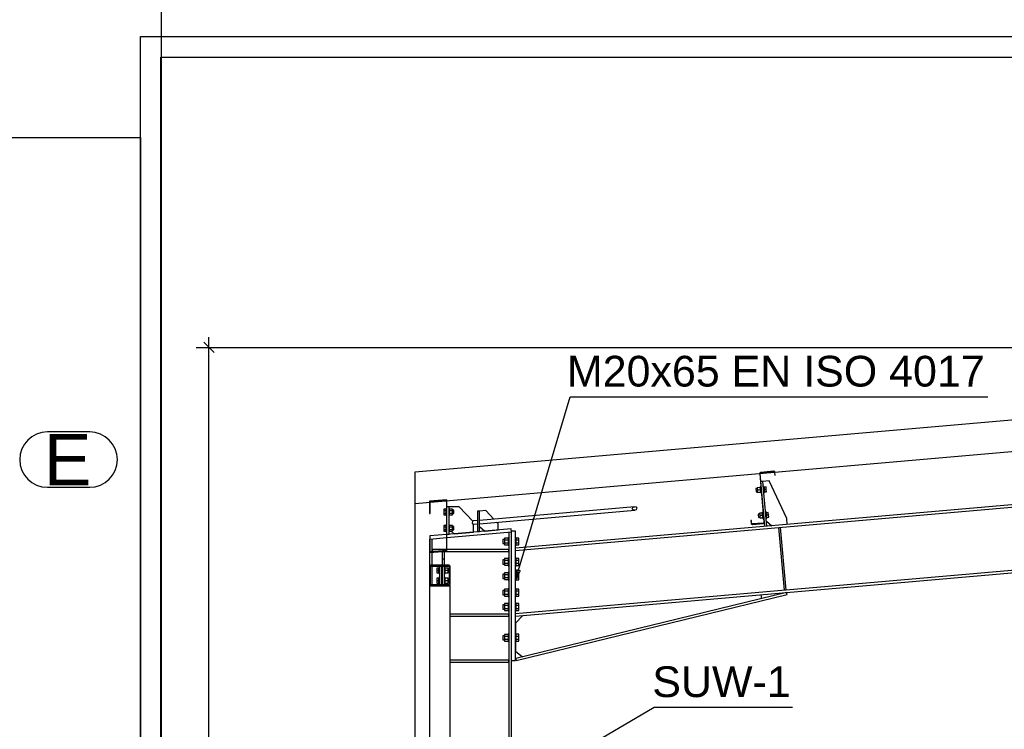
# Paper-space layout 'A0 Advance Steel' of a CAD drawing. Header units: millimetres. Extents: x -21 to 1320, y -7 to 928.
# Tile 110 of 134: x 615 to 711, y 753 to 822. Entities that reach past the tile are written whole.
import ezdxf

# ---------------------------------------------------------------- set-up
doc = ezdxf.new("R2010")
doc.units = ezdxf.units.MM
doc.layers.get('0').update_dxf_attribs({"linetype": 'CONTINUOUS'})
for name, color, linetype in [('AS_Belki', 145, 'CONTINUOUS'), ('AS_Blachy', 30, 'CONTINUOUS'), ('AS_DIM_ON', 7, 'CONTINUOUS'), ('AS_Siatki', 72, 'CONTINUOUS'), ('AS_Sruby', 9, 'CONTINUOUS')]:
    doc.layers.add(name, color=color, linetype=linetype)
doc.styles.add('Arial', font='arial.ttf', dxfattribs={"height": 150})

psp = doc.layouts.new('A0 Advance Steel')

# ---------------------------------------------------------------- linework, layer by layer
for p, q in [((653.649, 777.825), (792.65, 789.986)), ((653.649, 774.749), (792.65, 786.91)), ((653.649, 665.976), (653.649, 777.825, 7178.398))]:
    psp.add_line(p, q)
at = {"color": 0, "linetype": 'ByBlock', "lineweight": -2}
for p, q in [((663.45, 767.269), (663.575, 768.276)), ((663.894, 768.181), (663.45, 767.269)), ((663.894, 768.181), (663.575, 768.276))]:
    psp.add_line(p, q, dxfattribs=at)
at = {"color": 3, "ltscale": 0.25}
for points in [[(1.263, 477.538), (1.263, 825.138), (628.863, 825.138), (628.863, 477.538), (1.263, 477.538)], [(626.837, 626.738), (626.837, 820.338), (953.437, 820.338), (953.437, 626.738), (626.837, 626.738)], [(628.837, 628.738), (628.837, 818.338), (951.437, 818.338), (951.437, 628.738), (628.837, 628.738)], [(3.263, 479.886), (3.263, 810.486), (626.863, 810.486), (626.863, 479.886), (3.263, 479.886)]]:
    psp.add_lwpolyline(points, dxfattribs=at)
at = {"color": 7}
for points in [[(663.45, 767.269), (668.762, 785.166), (709.53, 785.166)], [(671.263, 751.496), (676.973, 754.845), (690.477, 754.845)]]:
    psp.add_lwpolyline(points, dxfattribs=at)
at = {"layer": 'AS_Belki', "linetype": 'Continuous', "ltscale": 0.25}
for p, q in [((792.25, 781.643), (663.45, 770.374)), ((687.265, 777.7), (687.26, 777.652)), ((687.26, 777.652), (687.674, 772.92)), ((687.288, 777.743), (687.265, 777.7)), ((687.326, 777.774), (687.288, 777.743)), ((687.309, 777.656), (687.313, 777.685)), ((687.723, 772.924), (687.309, 777.656)), ((687.313, 777.685), (687.327, 777.711)), ((687.373, 777.787), (687.326, 777.774)), ((687.327, 777.711), (687.349, 777.729)), ((687.349, 777.729), (687.378, 777.737)), ((688.618, 777.896), (687.373, 777.787)), ((687.378, 777.737), (688.623, 777.846)), ((688.667, 777.891), (688.618, 777.896)), ((688.623, 777.846), (688.652, 777.843)), ((688.652, 777.843), (688.678, 777.829)), ((688.71, 777.867), (688.667, 777.891)), ((688.678, 777.829), (688.696, 777.806)), ((688.696, 777.806), (688.704, 777.778)), ((688.704, 777.778), (688.728, 777.504)), ((688.74, 777.829), (688.71, 777.867)), ((688.728, 777.504), (688.778, 777.509)), ((688.754, 777.783), (688.74, 777.829)), ((688.778, 777.509), (688.754, 777.783)), ((663.45, 770.143), (727.16, 775.717)), ((656.749, 775.108), (655.049, 774.959)), ((655.049, 774.959), (655.049, 773.759)), ((655.109, 774.904), (656.689, 775.043)), ((655.109, 773.759), (655.109, 774.904)), ((656.689, 775.043), (656.689, 770.163)), ((656.749, 770.108), (656.749, 775.108)), ((675.051, 774.419), (659.937, 773.097)), ((663.45, 763.749), (792.25, 775.017)), ((674.82, 774.239), (674.882, 774.358)), ((674.882, 774.358), (675.051, 774.419)), ((675.229, 774.388), (675.051, 774.419)), ((675.31, 774.282), (675.229, 774.388)), ((655.049, 773.759), (655.109, 773.759)), ((659.937, 772.776), (675.079, 774.101)), ((674.902, 774.132), (674.82, 774.239)), ((675.079, 774.101), (674.902, 774.132)), ((675.079, 774.101), (675.248, 774.163)), ((675.248, 774.163), (675.31, 774.282)), ((659.737, 773.08), (659.307, 773.042)), ((659.334, 772.723), (659.737, 772.758)), ((686.454, 773.089), (686.404, 773.085)), ((686.404, 773.085), (686.428, 772.811)), ((686.428, 772.811), (686.442, 772.764)), ((686.442, 772.764), (686.472, 772.726)), ((686.478, 772.815), (686.454, 773.089)), ((686.472, 772.726), (686.515, 772.703)), ((686.486, 772.787), (686.478, 772.815)), ((686.505, 772.764), (686.486, 772.787)), ((686.53, 772.75), (686.505, 772.764)), ((686.515, 772.703), (686.564, 772.697)), ((686.559, 772.747), (686.53, 772.75)), ((687.605, 772.839), (686.559, 772.747)), ((686.564, 772.697), (687.61, 772.789)), ((687.633, 772.847), (687.605, 772.839)), ((687.61, 772.789), (687.657, 772.803)), ((687.656, 772.865), (687.633, 772.847)), ((687.67, 772.891), (687.656, 772.865)), ((687.657, 772.803), (687.695, 772.833)), ((687.674, 772.92), (687.67, 772.891)), ((687.695, 772.833), (687.718, 772.876)), ((687.718, 772.876), (687.723, 772.924)), ((662.78, 771.953), (662.78, 747.336)), ((663.05, 751.656), (663.05, 771.976)), ((655.109, 771.159), (655.049, 771.159)), ((655.049, 771.159), (655.049, 769.959)), ((655.05, 771.277), (655.09, 771.28)), ((655.05, 771.277), (655.05, 771.159)), ((655.109, 770.025), (655.109, 771.159)), ((655.32, 770.043), (655.32, 771.3)), ((655.049, 769.959), (656.749, 770.108)), ((655.05, 769.959), (655.05, 768.591)), ((656.689, 770.163), (655.109, 770.025)), ((655.32, 768.711), (655.32, 769.983)), ((727.695, 769.6), (689.84, 766.289)), ((655.085, 768.676), (655.05, 768.591)), ((655.05, 768.591), (655.05, 766.831)), ((655.17, 768.711), (655.085, 768.676)), ((655.13, 768.551), (655.154, 768.608)), ((655.13, 766.871), (655.13, 768.551)), ((655.154, 768.608), (655.21, 768.631)), ((656.93, 768.711), (655.17, 768.711)), ((655.21, 768.631), (656.89, 768.631)), ((655.32, 766.791), (655.32, 768.631)), ((656.89, 768.631), (656.947, 768.608)), ((657.015, 768.676), (656.93, 768.711)), ((656.947, 768.608), (656.97, 768.551)), ((656.97, 768.551), (656.97, 766.871)), ((657.05, 768.591), (657.015, 768.676)), ((657.05, 766.831), (657.05, 768.591)), ((655.05, 766.831), (655.05, 766.711)), ((655.05, 766.831), (655.085, 766.747)), ((655.05, 766.711), (655.17, 766.711)), ((655.05, 766.711), (655.05, 747.976)), ((655.085, 766.747), (655.17, 766.711)), ((655.154, 766.815), (655.13, 766.871)), ((655.21, 766.791), (655.154, 766.815)), ((655.17, 766.711), (656.93, 766.711)), ((656.89, 766.791), (655.21, 766.791)), ((656.947, 766.815), (656.89, 766.791)), ((656.93, 766.711), (657.015, 766.747)), ((656.93, 766.711), (657.05, 766.711)), ((656.97, 766.871), (656.947, 766.815)), ((657.015, 766.747), (657.05, 766.831)), ((657.05, 747.976), (657.05, 766.711)), ((689.775, 766.283), (663.45, 763.98)), ((689.84, 766.289), (689.775, 766.283))]:
    psp.add_line(p, q, dxfattribs=at)
at = {"layer": 'AS_Belki', "linetype": 'Continuous', "ltscale": 0.25, "extrusion": (0.757011, 0.06623, 0.650037)}
psp.add_arc((712.478, -470.739, 550.301), 0.16, 0, 180, dxfattribs=at)
at = {"layer": 'AS_Blachy', "linetype": 'Continuous', "ltscale": 0.25}
for p, q in [((687.576, 776.902), (687.377, 776.884)), ((688.174, 776.954), (687.576, 776.902)), ((687.96, 772.518), (687.576, 776.902)), ((689.9, 773.29), (688.174, 776.954)), ((656.949, 774.423), (656.749, 774.423)), ((657.945, 774.43), (656.949, 774.423)), ((656.949, 771.748), (656.949, 774.423)), ((659.279, 773.021), (657.945, 774.43)), ((659.937, 774.004), (659.737, 774.004)), ((659.737, 774.004), (659.737, 772.009)), ((660.535, 774.056), (659.937, 774.003)), ((659.937, 772.009), (659.937, 774.004)), ((661.312, 773.217), (660.535, 774.056)), ((659.339, 771.957), (659.339, 772.724)), ((659.937, 772.509), (660.435, 772.053)), ((661.73, 772.766), (661.588, 772.92)), ((661.73, 772.166), (661.73, 772.766)), ((687.76, 772.501), (687.723, 772.924)), ((687.916, 773.016), (688.458, 772.562)), ((689.106, 772.388), (689.641, 766.271)), ((689.84, 766.289), (689.305, 772.405)), ((689.952, 772.693), (689.9, 773.29)), ((656.689, 771.721), (655.064, 771.579)), ((655.064, 771.579), (655.09, 771.28)), ((655.09, 771.28), (656.689, 771.42)), ((663.024, 772.275), (656.749, 771.726)), ((656.749, 771.425), (663.05, 771.976)), ((656.749, 771.748), (656.949, 771.748)), ((657.153, 772.06), (657.447, 771.792)), ((657.447, 771.792), (659.339, 771.957)), ((659.737, 772.009), (659.937, 772.009)), ((660.435, 772.053), (661.73, 772.166)), ((663.05, 771.976), (663.024, 772.275)), ((663.45, 772.039), (663.05, 772.039)), ((663.05, 771.976), (663.05, 772.039)), ((663.45, 759.419), (663.45, 772.039)), ((656.689, 770.251), (655.33, 770.251)), ((655.33, 770.251), (655.33, 770.051)), ((655.33, 770.051), (655.414, 770.051)), ((656.103, 770.051), (656.27, 770.051)), ((656.27, 770.051), (656.51, 770.051)), ((656.27, 770.051), (656.27, 769.351)), ((656.51, 770.051), (662.77, 770.051)), ((656.51, 769.92), (656.51, 770.051)), ((656.51, 769.351), (656.51, 769.92)), ((662.77, 770.251), (656.749, 770.251)), ((662.77, 770.051), (662.77, 770.251)), ((656.01, 768.631), (656.01, 766.791)), ((656.25, 766.791), (656.25, 768.631)), ((656.27, 769.351), (656.51, 769.351)), ((656.27, 769.351), (656.27, 768.711)), ((656.27, 768.631), (656.27, 766.791)), ((656.51, 768.711), (656.51, 769.351)), ((656.51, 766.791), (656.51, 768.631)), ((689.879, 766.06), (663.46, 759.621)), ((663.507, 759.427), (689.927, 765.865)), ((687.46, 765.47), (687.399, 765.844)), ((689.927, 765.865), (689.879, 766.06)), ((662.77, 763.951), (657.05, 763.951)), ((657.05, 763.751), (662.77, 763.751)), ((662.77, 763.751), (662.77, 763.951)), ((664.148, 763.81), (663.45, 763.049)), ((663.45, 763.049), (663.45, 762.009)), ((663.45, 761.269), (663.45, 760.319)), ((663.45, 760.319), (664.13, 759.785)), ((662.77, 759.451), (657.05, 759.451)), ((657.05, 759.251), (662.77, 759.251)), ((662.77, 759.251), (662.77, 759.451)), ((663.05, 759.419), (663.45, 759.419)), ((663.46, 759.621), (663.507, 759.427))]:
    psp.add_line(p, q, dxfattribs=at)
at = {"layer": 'AS_DIM_ON', "color": 8}
for p, q in [((633.525, 664.976), (633.525, 790.986)), ((632.275, 789.986), (790.641, 789.986))]:
    psp.add_line(p, q, dxfattribs=at)
at = {"layer": 'AS_DIM_ON', "color": 8, "linetype": 'ByBlock', "lineweight": -2}
psp.add_line((634.025, 789.486), (633.025, 790.486), dxfattribs=at)
at = {"layer": 'AS_Siatki', "color": 20, "linetype": 'Continuous', "ltscale": 0.25}
for p, q in [((621.894, 781.732), (617.762, 781.732)), ((617.762, 776.332), (621.894, 776.332))]:
    psp.add_line(p, q, dxfattribs=at)
for centre, start, end in [((617.762, 779.032), 90, 270), ((621.894, 779.032), 270, 90)]:
    psp.add_arc(centre, 2.7, start, end, dxfattribs=at)
at = {"layer": 'AS_Sruby', "linetype": 'Continuous', "ltscale": 0.25}
for p, q in [((687.028, 776.211), (686.895, 776.2)), ((687.317, 776.308), (687.022, 776.283)), ((687.022, 776.283), (687.042, 776.052)), ((687.371, 776.382), (687.311, 776.376)), ((687.311, 776.371), (687.311, 776.376)), ((687.313, 776.354), (687.311, 776.371)), ((687.315, 776.326), (687.313, 776.354)), ((687.319, 776.289), (687.315, 776.326)), ((687.323, 776.244), (687.319, 776.289)), ((687.327, 776.192), (687.323, 776.244)), ((687.68, 776.409), (687.62, 776.404)), ((687.68, 776.409), (687.68, 776.403)), ((687.68, 776.403), (687.681, 776.386)), ((687.681, 776.386), (687.684, 776.358)), ((687.684, 776.358), (687.687, 776.321)), ((687.885, 776.358), (687.685, 776.341)), ((687.685, 776.341), (687.699, 776.187)), ((687.687, 776.321), (687.691, 776.276)), ((687.691, 776.276), (687.696, 776.224)), ((687.696, 776.224), (687.701, 776.168)), ((687.905, 776.127), (687.885, 776.358)), ((686.895, 776.2), (686.896, 776.187)), ((686.896, 776.187), (686.899, 776.153)), ((686.899, 776.153), (686.903, 776.101)), ((686.903, 776.101), (686.909, 776.04)), ((686.909, 776.04), (686.914, 775.979)), ((686.914, 775.979), (686.919, 775.927)), ((686.919, 775.927), (686.922, 775.893)), ((686.922, 775.893), (686.923, 775.881)), ((686.923, 775.881), (687.056, 775.892)), ((687.337, 776.078), (687.042, 776.052)), ((687.042, 776.052), (687.062, 775.821)), ((687.062, 775.821), (687.357, 775.847)), ((687.332, 776.136), (687.327, 776.192)), ((687.337, 776.078), (687.332, 776.136)), ((687.342, 776.019), (687.337, 776.078)), ((687.347, 775.963), (687.342, 776.019)), ((687.352, 775.912), (687.347, 775.963)), ((687.356, 775.866), (687.352, 775.912)), ((687.359, 775.829), (687.356, 775.866)), ((687.361, 775.802), (687.359, 775.829)), ((687.363, 775.785), (687.361, 775.802)), ((687.363, 775.779), (687.363, 775.785)), ((687.363, 775.779), (687.423, 775.784)), ((687.672, 775.806), (687.732, 775.811)), ((687.701, 776.168), (687.706, 776.11)), ((687.905, 776.127), (687.706, 776.11)), ((687.706, 776.11), (687.711, 776.052)), ((687.711, 776.052), (687.716, 775.996)), ((687.716, 775.996), (687.72, 775.944)), ((687.72, 775.944), (687.724, 775.899)), ((687.724, 775.899), (687.726, 775.879)), ((687.726, 775.879), (687.925, 775.897)), ((687.726, 775.879), (687.727, 775.861)), ((687.727, 775.861), (687.73, 775.834)), ((687.73, 775.834), (687.731, 775.817)), ((687.731, 775.817), (687.732, 775.811)), ((687.925, 775.897), (687.905, 776.127)), ((656.629, 774.19), (656.429, 774.19)), ((656.429, 774.19), (656.429, 774.056)), ((656.429, 774.056), (656.629, 774.056)), ((656.429, 774.056), (656.429, 773.789)), ((656.429, 773.789), (656.629, 773.789)), ((656.429, 773.789), (656.429, 773.655)), ((656.429, 773.655), (656.629, 773.655)), ((656.689, 774.223), (656.629, 774.223)), ((656.629, 774.223), (656.629, 774.217)), ((656.629, 774.217), (656.629, 774.2)), ((656.629, 774.2), (656.629, 774.172)), ((656.629, 774.172), (656.629, 774.135)), ((656.629, 774.135), (656.629, 774.089)), ((656.629, 774.089), (656.629, 774.037)), ((656.629, 774.037), (656.629, 773.981)), ((656.629, 773.981), (656.629, 773.923)), ((656.629, 773.923), (656.629, 773.864)), ((656.629, 773.864), (656.629, 773.808)), ((656.629, 773.808), (656.629, 773.756)), ((656.629, 773.756), (656.629, 773.71)), ((656.629, 773.71), (656.629, 773.673)), ((656.629, 773.673), (656.629, 773.645)), ((656.629, 773.645), (656.629, 773.628)), ((656.629, 773.628), (656.629, 773.623)), ((656.629, 773.623), (656.689, 773.623)), ((657.009, 774.223), (656.949, 774.223)), ((656.949, 773.623), (657.009, 773.623)), ((657.009, 774.217), (657.009, 774.223)), ((657.009, 774.2), (657.009, 774.217)), ((657.009, 774.172), (657.009, 774.2)), ((657.305, 774.19), (657.009, 774.19)), ((657.009, 774.135), (657.009, 774.172)), ((657.009, 774.089), (657.009, 774.135)), ((657.009, 774.037), (657.009, 774.089)), ((657.009, 774.056), (657.305, 774.056)), ((657.009, 773.981), (657.009, 774.037)), ((657.009, 773.923), (657.009, 773.981)), ((657.009, 773.864), (657.009, 773.923)), ((657.009, 773.808), (657.009, 773.864)), ((657.009, 773.756), (657.009, 773.808)), ((657.009, 773.789), (657.305, 773.789)), ((657.009, 773.71), (657.009, 773.756)), ((657.009, 773.673), (657.009, 773.71)), ((657.009, 773.645), (657.009, 773.673)), ((657.009, 773.655), (657.305, 773.655)), ((657.009, 773.628), (657.009, 773.645)), ((657.009, 773.623), (657.009, 773.628)), ((657.305, 774.056), (657.305, 774.19)), ((657.429, 774.083), (657.305, 774.083)), ((657.305, 773.789), (657.305, 774.056)), ((657.305, 773.655), (657.305, 773.789)), ((657.305, 773.763), (657.429, 773.763)), ((657.429, 774.07), (657.429, 774.083)), ((657.429, 774.036), (657.429, 774.07)), ((657.429, 773.984), (657.429, 774.036)), ((657.429, 773.923), (657.429, 773.984)), ((657.429, 773.861), (657.429, 773.923)), ((657.429, 773.809), (657.429, 773.861)), ((657.429, 773.775), (657.429, 773.809)), ((657.429, 773.763), (657.429, 773.775)), ((687.246, 773.721), (687.113, 773.709)), ((687.113, 773.709), (687.114, 773.697)), ((687.114, 773.697), (687.117, 773.662)), ((687.117, 773.662), (687.121, 773.611)), ((687.121, 773.611), (687.127, 773.55)), ((687.127, 773.55), (687.132, 773.489)), ((687.132, 773.489), (687.136, 773.437)), ((687.136, 773.437), (687.139, 773.402)), ((687.139, 773.402), (687.141, 773.39)), ((687.141, 773.39), (687.274, 773.402)), ((687.535, 773.818), (687.24, 773.792)), ((687.24, 773.792), (687.26, 773.561)), ((687.555, 773.587), (687.26, 773.561)), ((687.26, 773.561), (687.28, 773.331)), ((687.28, 773.331), (687.575, 773.356)), ((687.589, 773.891), (687.529, 773.886)), ((687.529, 773.88), (687.529, 773.886)), ((687.531, 773.863), (687.529, 773.88)), ((687.533, 773.836), (687.531, 773.863)), ((687.535, 773.818), (687.533, 773.836)), ((687.536, 773.798), (687.535, 773.818)), ((687.54, 773.753), (687.536, 773.798)), ((687.545, 773.702), (687.54, 773.753)), ((687.55, 773.645), (687.545, 773.702)), ((687.555, 773.587), (687.55, 773.645)), ((687.56, 773.529), (687.555, 773.587)), ((687.565, 773.473), (687.56, 773.529)), ((687.569, 773.421), (687.565, 773.473)), ((687.573, 773.376), (687.569, 773.421)), ((687.577, 773.339), (687.573, 773.376)), ((687.579, 773.311), (687.577, 773.339)), ((687.897, 773.918), (687.838, 773.913)), ((687.897, 773.918), (687.898, 773.913)), ((687.898, 773.913), (687.899, 773.896)), ((687.899, 773.896), (687.902, 773.868)), ((687.902, 773.868), (687.905, 773.831)), ((688.103, 773.868), (687.903, 773.85)), ((687.903, 773.85), (687.907, 773.814)), ((687.905, 773.831), (687.909, 773.785)), ((687.909, 773.785), (687.914, 773.734)), ((687.914, 773.734), (687.918, 773.678)), ((687.918, 773.678), (687.924, 773.619)), ((688.123, 773.637), (687.924, 773.619)), ((687.924, 773.619), (687.929, 773.561)), ((687.929, 773.561), (687.934, 773.505)), ((687.934, 773.505), (687.938, 773.453)), ((687.938, 773.453), (687.942, 773.408)), ((687.942, 773.408), (687.945, 773.371)), ((687.944, 773.389), (688.143, 773.406)), ((687.945, 773.371), (687.948, 773.343)), ((687.948, 773.343), (687.949, 773.326)), ((687.949, 773.326), (687.95, 773.321)), ((688.123, 773.637), (688.103, 773.868)), ((688.143, 773.406), (688.123, 773.637)), ((656.629, 772.595), (656.429, 772.595)), ((656.429, 772.595), (656.429, 772.462)), ((656.429, 772.462), (656.629, 772.462)), ((656.429, 772.462), (656.429, 772.194)), ((656.689, 772.628), (656.629, 772.628)), ((656.629, 772.628), (656.629, 772.622)), ((656.629, 772.622), (656.629, 772.605)), ((656.629, 772.605), (656.629, 772.577)), ((656.629, 772.577), (656.629, 772.54)), ((656.629, 772.54), (656.629, 772.495)), ((656.629, 772.495), (656.629, 772.443)), ((656.629, 772.443), (656.629, 772.387)), ((656.629, 772.387), (656.629, 772.328)), ((657.009, 772.628), (656.949, 772.628)), ((657.009, 772.622), (657.009, 772.628)), ((657.009, 772.605), (657.009, 772.622)), ((657.009, 772.577), (657.009, 772.605)), ((657.305, 772.595), (657.009, 772.595)), ((657.009, 772.54), (657.009, 772.577)), ((657.009, 772.495), (657.009, 772.54)), ((657.009, 772.443), (657.009, 772.495)), ((657.009, 772.462), (657.305, 772.462)), ((657.009, 772.387), (657.009, 772.443)), ((657.009, 772.328), (657.009, 772.387)), ((657.305, 772.462), (657.305, 772.595)), ((657.429, 772.488), (657.305, 772.488)), ((657.305, 772.194), (657.305, 772.462)), ((657.429, 772.476), (657.429, 772.488)), ((657.429, 772.441), (657.429, 772.476)), ((657.429, 772.389), (657.429, 772.441)), ((657.429, 772.328), (657.429, 772.389)), ((687.581, 773.294), (687.579, 773.311)), ((687.581, 773.288), (687.581, 773.294)), ((687.581, 773.288), (687.641, 773.294)), ((687.89, 773.315), (687.95, 773.321)), ((656.429, 772.194), (656.629, 772.194)), ((656.429, 772.194), (656.429, 772.06)), ((656.429, 772.06), (656.629, 772.06)), ((656.629, 772.328), (656.629, 772.269)), ((656.629, 772.269), (656.629, 772.213)), ((656.629, 772.213), (656.629, 772.161)), ((656.629, 772.161), (656.629, 772.116)), ((656.629, 772.116), (656.629, 772.079)), ((656.629, 772.079), (656.629, 772.051)), ((656.629, 772.051), (656.629, 772.034)), ((656.629, 772.034), (656.629, 772.028)), ((656.629, 772.028), (656.689, 772.028)), ((656.949, 772.028), (657.009, 772.028)), ((657.009, 772.269), (657.009, 772.328)), ((657.009, 772.213), (657.009, 772.269)), ((657.009, 772.161), (657.009, 772.213)), ((657.009, 772.194), (657.305, 772.194)), ((657.009, 772.116), (657.009, 772.161)), ((657.009, 772.079), (657.009, 772.116)), ((657.009, 772.051), (657.009, 772.079)), ((657.009, 772.06), (657.305, 772.06)), ((657.009, 772.034), (657.009, 772.051)), ((657.009, 772.028), (657.009, 772.034)), ((657.305, 772.06), (657.305, 772.194)), ((657.305, 772.168), (657.429, 772.168)), ((657.429, 772.267), (657.429, 772.328)), ((657.429, 772.215), (657.429, 772.267)), ((657.429, 772.18), (657.429, 772.215)), ((657.429, 772.168), (657.429, 772.18)), ((662.78, 771.409), (662.72, 771.409)), ((662.72, 771.409), (662.72, 771.402)), ((663.51, 771.409), (663.45, 771.409)), ((663.51, 771.402), (663.51, 771.409)), ((662.36, 771.239), (662.21, 771.239)), ((662.21, 771.239), (662.21, 771.224)), ((662.21, 771.224), (662.21, 771.181)), ((662.21, 771.181), (662.21, 771.116)), ((662.21, 771.116), (662.21, 771.039)), ((662.21, 771.039), (662.21, 770.963)), ((662.21, 770.963), (662.21, 770.898)), ((662.21, 770.898), (662.21, 770.855)), ((662.21, 770.855), (662.21, 770.839)), ((662.21, 770.839), (662.36, 770.839)), ((662.72, 771.369), (662.36, 771.369)), ((662.36, 771.369), (662.36, 771.204)), ((662.36, 771.204), (662.72, 771.204)), ((662.36, 771.204), (662.36, 770.875)), ((662.72, 770.875), (662.36, 770.875)), ((662.36, 770.875), (662.36, 770.71)), ((662.36, 770.71), (662.72, 770.71)), ((662.72, 771.402), (662.72, 771.381)), ((662.72, 771.381), (662.72, 771.347)), ((662.72, 771.347), (662.72, 771.301)), ((662.72, 771.301), (662.72, 771.245)), ((662.72, 771.245), (662.72, 771.181)), ((662.72, 771.181), (662.72, 771.112)), ((662.72, 771.112), (662.72, 771.039)), ((662.72, 771.039), (662.72, 770.967)), ((662.72, 770.967), (662.72, 770.898)), ((662.72, 770.898), (662.72, 770.834)), ((662.72, 770.834), (662.72, 770.778)), ((662.72, 770.778), (662.72, 770.732)), ((662.72, 770.732), (662.72, 770.698)), ((662.72, 770.698), (662.72, 770.677)), ((662.72, 770.677), (662.72, 770.669)), ((662.72, 770.669), (662.78, 770.669)), ((663.45, 770.669), (663.51, 770.669)), ((663.51, 771.381), (663.51, 771.402)), ((663.51, 771.347), (663.51, 771.381)), ((663.76, 771.375), (663.51, 771.375)), ((663.51, 771.301), (663.51, 771.347)), ((663.51, 771.245), (663.51, 771.301)), ((663.51, 771.181), (663.51, 771.245)), ((663.51, 771.207), (663.76, 771.207)), ((663.51, 771.112), (663.51, 771.181)), ((663.51, 771.039), (663.51, 771.112)), ((663.51, 770.967), (663.51, 771.039)), ((663.51, 770.898), (663.51, 770.967)), ((663.51, 770.834), (663.51, 770.898)), ((663.76, 770.872), (663.51, 770.872)), ((663.51, 770.778), (663.51, 770.834)), ((663.51, 770.732), (663.51, 770.778)), ((663.51, 770.698), (663.51, 770.732)), ((663.51, 770.704), (663.76, 770.704)), ((663.51, 770.677), (663.51, 770.698)), ((663.51, 770.669), (663.51, 770.677)), ((663.76, 771.207), (663.76, 771.375)), ((663.76, 770.872), (663.76, 771.207)), ((663.76, 770.704), (663.76, 770.872)), ((662.36, 769.239), (662.21, 769.239)), ((662.21, 769.239), (662.21, 769.224)), ((662.21, 769.224), (662.21, 769.181)), ((662.21, 769.181), (662.21, 769.116)), ((662.21, 769.116), (662.21, 769.039)), ((662.21, 769.039), (662.21, 768.963)), ((662.21, 768.963), (662.21, 768.898)), ((662.21, 768.898), (662.21, 768.855)), ((662.21, 768.855), (662.21, 768.839)), ((662.21, 768.839), (662.36, 768.839)), ((662.72, 769.369), (662.36, 769.369)), ((662.36, 769.369), (662.36, 769.204)), ((662.36, 769.204), (662.72, 769.204)), ((662.36, 769.204), (662.36, 768.875)), ((662.72, 768.875), (662.36, 768.875)), ((662.36, 768.875), (662.36, 768.71)), ((662.36, 768.71), (662.72, 768.71)), ((662.78, 769.409), (662.72, 769.409)), ((662.72, 769.409), (662.72, 769.402)), ((662.72, 769.402), (662.72, 769.381)), ((662.72, 769.381), (662.72, 769.347)), ((662.72, 769.347), (662.72, 769.301)), ((662.72, 769.301), (662.72, 769.245)), ((662.72, 769.245), (662.72, 769.181)), ((662.72, 769.181), (662.72, 769.112)), ((662.72, 769.112), (662.72, 769.039)), ((662.72, 769.039), (662.72, 768.967)), ((662.72, 768.967), (662.72, 768.898)), ((662.72, 768.898), (662.72, 768.834)), ((662.72, 768.834), (662.72, 768.778)), ((662.72, 768.778), (662.72, 768.732)), ((662.72, 768.732), (662.72, 768.698)), ((662.72, 768.698), (662.72, 768.677)), ((662.72, 768.677), (662.72, 768.669)), ((662.72, 768.669), (662.78, 768.669)), ((663.51, 769.409), (663.45, 769.409)), ((663.45, 768.669), (663.51, 768.669)), ((663.51, 769.402), (663.51, 769.409)), ((663.51, 769.381), (663.51, 769.402)), ((663.51, 769.347), (663.51, 769.381)), ((663.76, 769.375), (663.51, 769.375)), ((663.51, 769.301), (663.51, 769.347)), ((663.51, 769.245), (663.51, 769.301)), ((663.51, 769.181), (663.51, 769.245)), ((663.51, 769.207), (663.76, 769.207)), ((663.51, 769.112), (663.51, 769.181)), ((663.51, 769.039), (663.51, 769.112)), ((663.51, 768.967), (663.51, 769.039)), ((663.51, 768.898), (663.51, 768.967)), ((663.51, 768.834), (663.51, 768.898)), ((663.76, 768.872), (663.51, 768.872)), ((663.51, 768.778), (663.51, 768.834)), ((663.51, 768.732), (663.51, 768.778)), ((663.51, 768.698), (663.51, 768.732)), ((663.51, 768.704), (663.76, 768.704)), ((663.51, 768.677), (663.51, 768.698)), ((663.51, 768.669), (663.51, 768.677)), ((663.76, 769.207), (663.76, 769.375)), ((663.76, 768.872), (663.76, 769.207)), ((663.76, 768.704), (663.76, 768.872)), ((655.95, 768.443), (655.75, 768.443)), ((655.75, 768.443), (655.75, 768.211)), ((655.95, 768.211), (655.75, 768.211)), ((655.75, 768.211), (655.75, 767.98)), ((655.75, 767.98), (655.95, 767.98)), ((656.01, 768.511), (655.95, 768.511)), ((655.95, 768.506), (655.95, 768.511)), ((655.95, 768.489), (655.95, 768.506)), ((655.95, 768.461), (655.95, 768.489)), ((655.95, 768.424), (655.95, 768.461)), ((655.95, 768.378), (655.95, 768.424)), ((655.95, 768.326), (655.95, 768.378)), ((655.95, 768.27), (655.95, 768.326)), ((655.95, 768.211), (655.95, 768.27)), ((655.95, 768.153), (655.95, 768.211)), ((655.95, 768.097), (655.95, 768.153)), ((655.95, 768.045), (655.95, 768.097)), ((655.95, 767.999), (655.95, 768.045)), ((655.95, 767.962), (655.95, 767.999)), ((655.95, 767.934), (655.95, 767.962)), ((655.95, 767.917), (655.95, 767.934)), ((655.95, 767.911), (655.95, 767.917)), ((655.95, 767.911), (656.01, 767.911)), ((656.27, 768.371), (656.25, 768.371)), ((656.25, 768.051), (656.27, 768.051)), ((656.57, 768.511), (656.51, 768.511)), ((656.51, 767.911), (656.57, 767.911)), ((656.57, 768.506), (656.57, 768.511)), ((656.57, 768.489), (656.57, 768.506)), ((656.57, 768.461), (656.57, 768.489)), ((656.57, 768.424), (656.57, 768.461)), ((656.866, 768.443), (656.57, 768.443)), ((656.57, 768.378), (656.57, 768.424)), ((656.57, 768.326), (656.57, 768.378)), ((656.57, 768.27), (656.57, 768.326)), ((656.57, 768.211), (656.57, 768.27)), ((656.866, 768.211), (656.57, 768.211)), ((656.57, 768.153), (656.57, 768.211)), ((656.57, 768.097), (656.57, 768.153)), ((656.57, 768.045), (656.57, 768.097)), ((656.57, 767.999), (656.57, 768.045)), ((656.57, 767.962), (656.57, 767.999)), ((656.57, 767.98), (656.866, 767.98)), ((656.57, 767.934), (656.57, 767.962)), ((656.57, 767.917), (656.57, 767.934)), ((656.57, 767.911), (656.57, 767.917)), ((656.866, 768.211), (656.866, 768.443)), ((656.95, 768.371), (656.866, 768.371)), ((656.866, 767.98), (656.866, 768.211)), ((656.866, 768.051), (656.95, 768.051)), ((656.95, 768.359), (656.95, 768.371)), ((656.95, 768.325), (656.95, 768.359)), ((656.95, 768.273), (656.95, 768.325)), ((656.95, 768.211), (656.95, 768.273)), ((656.95, 768.15), (656.95, 768.211)), ((656.95, 768.098), (656.95, 768.15)), ((656.95, 768.064), (656.95, 768.098)), ((656.95, 768.051), (656.95, 768.064)), ((662.36, 767.839), (662.21, 767.839)), ((662.21, 767.839), (662.21, 767.824)), ((662.21, 767.824), (662.21, 767.781)), ((662.21, 767.781), (662.21, 767.716)), ((662.21, 767.716), (662.21, 767.639)), ((662.21, 767.639), (662.21, 767.563)), ((662.21, 767.563), (662.21, 767.498)), ((662.72, 767.969), (662.36, 767.969)), ((662.36, 767.969), (662.36, 767.804)), ((662.36, 767.804), (662.72, 767.804)), ((662.36, 767.804), (662.36, 767.475)), ((662.78, 768.009), (662.72, 768.009)), ((662.72, 768.009), (662.72, 768.002)), ((662.72, 768.002), (662.72, 767.981)), ((662.72, 767.981), (662.72, 767.947)), ((662.72, 767.947), (662.72, 767.901)), ((662.72, 767.901), (662.72, 767.845)), ((662.72, 767.845), (662.72, 767.781)), ((662.72, 767.781), (662.72, 767.712)), ((662.72, 767.712), (662.72, 767.639)), ((662.72, 767.639), (662.72, 767.567)), ((662.72, 767.567), (662.72, 767.498)), ((663.51, 768.009), (663.45, 768.009)), ((663.51, 768.002), (663.51, 768.009)), ((663.51, 767.981), (663.51, 768.002)), ((663.51, 767.947), (663.51, 767.981)), ((663.76, 767.975), (663.51, 767.975)), ((663.51, 767.901), (663.51, 767.947)), ((663.51, 767.845), (663.51, 767.901)), ((663.51, 767.781), (663.51, 767.845)), ((663.51, 767.807), (663.76, 767.807)), ((663.51, 767.712), (663.51, 767.781)), ((663.51, 767.639), (663.51, 767.712)), ((663.51, 767.567), (663.51, 767.639)), ((663.51, 767.498), (663.51, 767.567)), ((663.76, 767.807), (663.76, 767.975)), ((663.76, 767.472), (663.76, 767.807)), ((655.95, 767.443), (655.75, 767.443)), ((655.75, 767.443), (655.75, 767.211)), ((655.95, 767.211), (655.75, 767.211)), ((655.75, 767.211), (655.75, 766.98)), ((655.75, 766.98), (655.95, 766.98)), ((656.01, 767.511), (655.95, 767.511)), ((655.95, 767.506), (655.95, 767.511)), ((655.95, 767.489), (655.95, 767.506)), ((655.95, 767.461), (655.95, 767.489)), ((655.95, 767.424), (655.95, 767.461)), ((655.95, 767.378), (655.95, 767.424)), ((655.95, 767.326), (655.95, 767.378)), ((655.95, 767.27), (655.95, 767.326)), ((655.95, 767.211), (655.95, 767.27)), ((655.95, 767.153), (655.95, 767.211)), ((655.95, 767.097), (655.95, 767.153)), ((655.95, 767.045), (655.95, 767.097)), ((655.95, 766.999), (655.95, 767.045)), ((655.95, 766.962), (655.95, 766.999)), ((655.95, 766.934), (655.95, 766.962)), ((655.95, 766.917), (655.95, 766.934)), ((655.95, 766.911), (655.95, 766.917)), ((655.95, 766.911), (656.01, 766.911)), ((656.27, 767.371), (656.25, 767.371)), ((656.25, 767.051), (656.27, 767.051)), ((656.57, 767.511), (656.51, 767.511)), ((656.51, 766.911), (656.57, 766.911)), ((656.57, 767.506), (656.57, 767.511)), ((656.57, 767.489), (656.57, 767.506)), ((656.57, 767.461), (656.57, 767.489)), ((656.57, 767.424), (656.57, 767.461)), ((656.866, 767.443), (656.57, 767.443)), ((656.57, 767.378), (656.57, 767.424)), ((656.57, 767.326), (656.57, 767.378)), ((656.57, 767.27), (656.57, 767.326)), ((656.57, 767.211), (656.57, 767.27)), ((656.866, 767.211), (656.57, 767.211)), ((656.57, 767.153), (656.57, 767.211)), ((656.57, 767.097), (656.57, 767.153)), ((656.57, 767.045), (656.57, 767.097)), ((656.57, 766.999), (656.57, 767.045)), ((656.57, 766.962), (656.57, 766.999)), ((656.57, 766.98), (656.866, 766.98)), ((656.57, 766.934), (656.57, 766.962)), ((656.57, 766.917), (656.57, 766.934)), ((656.57, 766.911), (656.57, 766.917)), ((656.866, 767.211), (656.866, 767.443)), ((656.95, 767.371), (656.866, 767.371)), ((656.866, 766.98), (656.866, 767.211)), ((656.866, 767.051), (656.95, 767.051)), ((656.95, 767.359), (656.95, 767.371)), ((656.95, 767.325), (656.95, 767.359)), ((656.95, 767.273), (656.95, 767.325)), ((656.95, 767.211), (656.95, 767.273)), ((656.95, 767.15), (656.95, 767.211)), ((656.95, 767.098), (656.95, 767.15)), ((656.95, 767.064), (656.95, 767.098)), ((656.95, 767.051), (656.95, 767.064)), ((662.21, 767.498), (662.21, 767.455)), ((662.21, 767.455), (662.21, 767.439)), ((662.21, 767.439), (662.36, 767.439)), ((662.72, 767.475), (662.36, 767.475)), ((662.36, 767.475), (662.36, 767.31)), ((662.36, 767.31), (662.72, 767.31)), ((662.72, 767.498), (662.72, 767.434)), ((662.72, 767.434), (662.72, 767.378)), ((662.72, 767.378), (662.72, 767.332)), ((662.72, 767.332), (662.72, 767.298)), ((662.72, 767.298), (662.72, 767.277)), ((662.72, 767.277), (662.72, 767.269)), ((662.72, 767.269), (662.78, 767.269)), ((663.45, 767.269), (663.51, 767.269)), ((663.51, 767.434), (663.51, 767.498)), ((663.76, 767.472), (663.51, 767.472)), ((663.51, 767.378), (663.51, 767.434)), ((663.51, 767.332), (663.51, 767.378)), ((663.51, 767.298), (663.51, 767.332)), ((663.51, 767.304), (663.76, 767.304)), ((663.51, 767.277), (663.51, 767.298)), ((663.51, 767.269), (663.51, 767.277)), ((663.76, 767.304), (663.76, 767.472)), ((662.36, 766.239), (662.21, 766.239)), ((662.21, 766.239), (662.21, 766.224)), ((662.21, 766.224), (662.21, 766.181)), ((662.21, 766.181), (662.21, 766.116)), ((662.21, 766.116), (662.21, 766.039)), ((662.21, 766.039), (662.21, 765.963)), ((662.21, 765.963), (662.21, 765.898)), ((662.21, 765.898), (662.21, 765.855)), ((662.21, 765.855), (662.21, 765.839)), ((662.21, 765.839), (662.36, 765.839)), ((662.72, 766.369), (662.36, 766.369)), ((662.36, 766.369), (662.36, 766.204)), ((662.36, 766.204), (662.72, 766.204)), ((662.36, 766.204), (662.36, 765.875)), ((662.72, 765.875), (662.36, 765.875)), ((662.36, 765.875), (662.36, 765.71)), ((662.36, 765.71), (662.72, 765.71)), ((662.78, 766.409), (662.72, 766.409)), ((662.72, 766.409), (662.72, 766.402)), ((662.72, 766.402), (662.72, 766.381)), ((662.72, 766.381), (662.72, 766.347)), ((662.72, 766.347), (662.72, 766.301)), ((662.72, 766.301), (662.72, 766.245)), ((662.72, 766.245), (662.72, 766.181)), ((662.72, 766.181), (662.72, 766.112)), ((662.72, 766.112), (662.72, 766.039)), ((662.72, 766.039), (662.72, 765.967)), ((662.72, 765.967), (662.72, 765.898)), ((662.72, 765.898), (662.72, 765.834)), ((662.72, 765.834), (662.72, 765.778)), ((662.72, 765.778), (662.72, 765.732)), ((662.72, 765.732), (662.72, 765.698)), ((662.72, 765.698), (662.72, 765.677)), ((662.72, 765.677), (662.72, 765.669)), ((662.72, 765.669), (662.78, 765.669)), ((663.51, 766.409), (663.45, 766.409)), ((663.45, 765.669), (663.51, 765.669)), ((663.51, 766.402), (663.51, 766.409)), ((663.51, 766.381), (663.51, 766.402)), ((663.51, 766.347), (663.51, 766.381)), ((663.76, 766.375), (663.51, 766.375)), ((663.51, 766.301), (663.51, 766.347)), ((663.51, 766.245), (663.51, 766.301)), ((663.51, 766.181), (663.51, 766.245)), ((663.51, 766.207), (663.76, 766.207)), ((663.51, 766.112), (663.51, 766.181)), ((663.51, 766.039), (663.51, 766.112)), ((663.51, 765.967), (663.51, 766.039)), ((663.51, 765.898), (663.51, 765.967)), ((663.51, 765.834), (663.51, 765.898)), ((663.76, 765.872), (663.51, 765.872)), ((663.51, 765.778), (663.51, 765.834)), ((663.51, 765.732), (663.51, 765.778)), ((663.51, 765.698), (663.51, 765.732)), ((663.51, 765.704), (663.76, 765.704)), ((663.51, 765.677), (663.51, 765.698)), ((663.51, 765.669), (663.51, 765.677)), ((663.76, 766.207), (663.76, 766.375)), ((663.76, 765.872), (663.76, 766.207)), ((663.76, 765.704), (663.76, 765.872)), ((662.36, 764.839), (662.21, 764.839)), ((662.21, 764.839), (662.21, 764.824)), ((662.21, 764.824), (662.21, 764.781)), ((662.21, 764.781), (662.21, 764.716)), ((662.21, 764.716), (662.21, 764.639)), ((662.72, 764.969), (662.36, 764.969)), ((662.36, 764.969), (662.36, 764.804)), ((662.36, 764.804), (662.72, 764.804)), ((662.36, 764.804), (662.36, 764.475)), ((662.78, 765.009), (662.72, 765.009)), ((662.72, 765.009), (662.72, 765.002)), ((662.72, 765.002), (662.72, 764.981)), ((662.72, 764.981), (662.72, 764.947)), ((662.72, 764.947), (662.72, 764.901)), ((662.72, 764.901), (662.72, 764.845)), ((662.72, 764.845), (662.72, 764.781)), ((662.72, 764.781), (662.72, 764.712)), ((662.72, 764.712), (662.72, 764.639)), ((663.51, 765.009), (663.45, 765.009)), ((663.51, 765.002), (663.51, 765.009)), ((663.51, 764.981), (663.51, 765.002)), ((663.51, 764.947), (663.51, 764.981)), ((663.76, 764.975), (663.51, 764.975)), ((663.51, 764.901), (663.51, 764.947)), ((663.51, 764.845), (663.51, 764.901)), ((663.51, 764.781), (663.51, 764.845)), ((663.51, 764.807), (663.76, 764.807)), ((663.51, 764.712), (663.51, 764.781)), ((663.51, 764.639), (663.51, 764.712)), ((663.76, 764.807), (663.76, 764.975)), ((663.76, 764.472), (663.76, 764.807)), ((662.21, 764.639), (662.21, 764.563)), ((662.21, 764.563), (662.21, 764.498)), ((662.21, 764.498), (662.21, 764.455)), ((662.21, 764.455), (662.21, 764.439)), ((662.21, 764.439), (662.36, 764.439)), ((662.72, 764.475), (662.36, 764.475)), ((662.36, 764.475), (662.36, 764.31)), ((662.36, 764.31), (662.72, 764.31)), ((662.72, 764.639), (662.72, 764.567)), ((662.72, 764.567), (662.72, 764.498)), ((662.72, 764.498), (662.72, 764.434)), ((662.72, 764.434), (662.72, 764.378)), ((662.72, 764.378), (662.72, 764.332)), ((662.72, 764.332), (662.72, 764.298)), ((662.72, 764.298), (662.72, 764.277)), ((662.72, 764.277), (662.72, 764.269)), ((662.72, 764.269), (662.78, 764.269)), ((663.45, 764.269), (663.51, 764.269)), ((663.51, 764.567), (663.51, 764.639)), ((663.51, 764.498), (663.51, 764.567)), ((663.51, 764.434), (663.51, 764.498)), ((663.76, 764.472), (663.51, 764.472)), ((663.51, 764.378), (663.51, 764.434)), ((663.51, 764.332), (663.51, 764.378)), ((663.51, 764.298), (663.51, 764.332)), ((663.51, 764.304), (663.76, 764.304)), ((663.51, 764.277), (663.51, 764.298)), ((663.51, 764.269), (663.51, 764.277)), ((663.76, 764.304), (663.76, 764.472)), ((662.36, 761.839), (662.21, 761.839)), ((662.21, 761.839), (662.21, 761.824)), ((662.21, 761.824), (662.21, 761.781)), ((662.72, 761.969), (662.36, 761.969)), ((662.36, 761.969), (662.36, 761.804)), ((662.36, 761.804), (662.72, 761.804)), ((662.36, 761.804), (662.36, 761.475)), ((662.78, 762.009), (662.72, 762.009)), ((662.72, 762.009), (662.72, 762.002)), ((662.72, 762.002), (662.72, 761.981)), ((662.72, 761.981), (662.72, 761.947)), ((662.72, 761.947), (662.72, 761.901)), ((662.72, 761.901), (662.72, 761.845)), ((662.72, 761.845), (662.72, 761.781)), ((663.51, 762.009), (663.45, 762.009)), ((663.51, 762.002), (663.51, 762.009)), ((663.51, 761.981), (663.51, 762.002)), ((663.51, 761.947), (663.51, 761.981)), ((663.76, 761.975), (663.51, 761.975)), ((663.51, 761.901), (663.51, 761.947)), ((663.51, 761.845), (663.51, 761.901)), ((663.51, 761.781), (663.51, 761.845)), ((663.51, 761.807), (663.76, 761.807)), ((663.76, 761.807), (663.76, 761.975)), ((663.76, 761.472), (663.76, 761.807)), ((662.21, 761.781), (662.21, 761.716)), ((662.21, 761.716), (662.21, 761.639)), ((662.21, 761.639), (662.21, 761.563)), ((662.21, 761.563), (662.21, 761.498)), ((662.21, 761.498), (662.21, 761.455)), ((662.21, 761.455), (662.21, 761.439)), ((662.21, 761.439), (662.36, 761.439)), ((662.72, 761.475), (662.36, 761.475)), ((662.36, 761.475), (662.36, 761.31)), ((662.36, 761.31), (662.72, 761.31)), ((662.72, 761.781), (662.72, 761.712)), ((662.72, 761.712), (662.72, 761.639)), ((662.72, 761.639), (662.72, 761.567)), ((662.72, 761.567), (662.72, 761.498)), ((662.72, 761.498), (662.72, 761.434)), ((662.72, 761.434), (662.72, 761.378)), ((662.72, 761.378), (662.72, 761.332)), ((662.72, 761.332), (662.72, 761.298)), ((662.72, 761.298), (662.72, 761.277)), ((662.72, 761.277), (662.72, 761.269)), ((662.72, 761.269), (662.78, 761.269)), ((663.45, 761.269), (663.51, 761.269)), ((663.51, 761.712), (663.51, 761.781)), ((663.51, 761.639), (663.51, 761.712)), ((663.51, 761.567), (663.51, 761.639)), ((663.51, 761.498), (663.51, 761.567)), ((663.51, 761.434), (663.51, 761.498)), ((663.76, 761.472), (663.51, 761.472)), ((663.51, 761.378), (663.51, 761.434)), ((663.51, 761.332), (663.51, 761.378)), ((663.51, 761.298), (663.51, 761.332)), ((663.51, 761.304), (663.76, 761.304)), ((663.51, 761.277), (663.51, 761.298)), ((663.51, 761.269), (663.51, 761.277)), ((663.76, 761.304), (663.76, 761.472))]:
    psp.add_line(p, q, dxfattribs=at)

# ---------------------------------------------------------------- texts
at = {"color": 7, "style": 'Arial'}
for s, p in [('M20x65 EN ISO 4017', (668.451, 786.166)), ('SUW-1', (676.785, 755.845))]:
    psp.add_text(s, height=3, dxfattribs=at).set_placement(p)
at = {"layer": 'AS_Siatki', "color": 20, "style": 'Arial'}
psp.add_text('E', height=5, dxfattribs=at).set_placement((617.41, 776.532))

doc.saveas('drawing.dxf')
